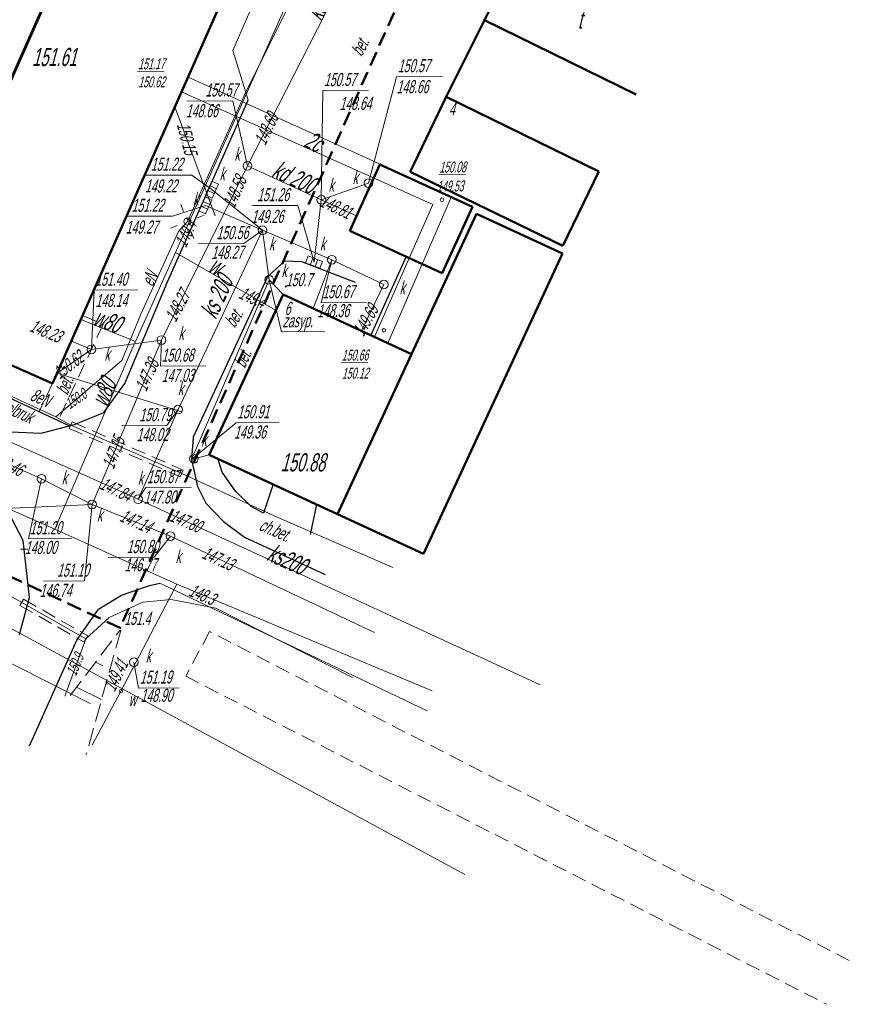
# Model space of a CAD drawing. Header units: metres. Extents: x 7519033 to 7519315, y 5970988 to 5971152.
# Tile 9 of 14: x 7519210 to 7519267, y 5971003 to 5971071. Entities that reach past the tile are written whole.
import ezdxf
from ezdxf.enums import TextEntityAlignment as Align

# ---------------------------------------------------------------- set-up
doc = ezdxf.new("R2010")
doc.units = ezdxf.units.M
doc.header["$MEASUREMENT"] = 0
for name, pattern in [('1', [0]), ('1_EGBU_A', [0]), ('2', [1.5, 1, -0.5]), ('3', [1, 0.5, -0.5]), ('4', [2.5, 1.5, -1]), ('DUL', [1, 0.5, -0.5]), ('KOU', [1.5, 1, -0.5]), ('UBE', [1.5, 1, -0.5]), ('WSQ', [1.75, 1.25, -0.5])]:
    doc.linetypes.add(name, pattern=pattern)
doc.layers.get('0').update_dxf_attribs({"color": 250, "linetype": 'CONTINUOUS', "lineweight": 100})
for name, color, linetype, lineweight in [('A_BUDYNEK', 7, 'CONTINUOUS', 0), ('A_OPIS', 130, 'CONTINUOUS', 0), ('EBPPP_T_0', 255, 'CONTINUOUS', 25), ('EBUOA_T_1', 14, 'CONTINUOUS', 25), ('EBUPP_L_1', 1, '1', 25), ('EBUTN_T_1', 1, 'CONTINUOUS', 0), ('EGBB_L_0', 34, '1_EGBU_A', 50), ('EGBB_L_1', 255, '1_EGBU_A', 50), ('LINIOWE_L_0', 7, '2', 50), ('SDROK_T_0', 255, 'CONTINUOUS', 18), ('SDROK_T_1', 255, 'CONTINUOUS', 18), ('SDRPK_L_0', 7, '1', 25), ('SDRPK_L_1', 255, '4', 18), ('SDRPK_L_3', 7, '1', 25), ('UCCOA_T_0', 6, 'CONTINUOUS', 18), ('UCCOO_T_0', 6, 'CONTINUOUS', 25), ('UCCPA_T_1', 214, 'CONTINUOUS', 18), ('UCCPOR_L_1', 6, '1', 18), ('UEEOCA_T_5', 135, 'CONTINUOUS', 18), ('UEEOOA_T_5', 1, 'CONTINUOUS', 25), ('UEEPAA_T_5', 135, 'CONTINUOUS', 18), ('UEEPBA_L_5', 135, '3', 18), ('UEEPOA_L_5', 1, '1', 18), ('UEEPON_L_9', 1, '1', 18), ('UINPA_L_0', 8, '1', 18), ('UKKOA_T_0', 15, 'CONTINUOUS', 18), ('UKKOA_T_2', 15, 'CONTINUOUS', 18), ('UKKOC_T_0', 15, 'CONTINUOUS', 18), ('UKKOC_T_2', 15, 'CONTINUOUS', 18), ('UKKOO_T_0', 15, 'CONTINUOUS', 25), ('UKKOO_T_2', 15, 'CONTINUOUS', 25), ('UKKPA_T_0', 15, 'CONTINUOUS', 18), ('UKKPA_T_1', 15, 'CONTINUOUS', 18), ('UKKPA_T_5', 15, 'CONTINUOUS', 18), ('UKKPOD_L_0', 15, '1', 18), ('UKKPOD_L_1', 15, '1', 18), ('UKKPOR_L_0', 15, '1', 18), ('UKKPOR_L_1', 15, '1', 18), ('UWWOA_T_0', 5, 'CONTINUOUS', 18), ('UWWOC_T_0', 5, 'CONTINUOUS', 18), ('UWWOO_T_0', 5, 'CONTINUOUS', 25), ('UWWPA_T_1', 134, 'CONTINUOUS', 18), ('UWWPO_L_1', 5, '1', 18), ('WUKOS_T_1', 25, 'CONTINUOUS', 18), ('WUKPS_L_6', 3, '1', 18), ('WWROH_T_4', 25, 'CONTINUOUS', 18)]:
    doc.layers.add(name, color=color, linetype=linetype, lineweight=lineweight)
doc.styles.get("Standard").update_dxf_attribs({"font": 'ARIALN.TTF', "width": 0.75})

# ---------------------------------------------------------------- blocks, each defined once
blk = doc.blocks.new('WSP')
at = {"linetype": 'Continuous'}
blk.add_circle((0, 0), 0.045, dxfattribs=at)
blk = doc.blocks.new('ARM')
at = {"linetype": 'Continuous'}
blk.add_circle((0, 0), 0.125, dxfattribs=at)
blk = doc.blocks.new('LAT')
at = {"linetype": 'Continuous'}
for p, q in [((0, 0.75), (0, 1.25)), ((-1.25, 0), (-0.75, 0)), ((0.75, 0), (1.25, 0)), ((0, -0.75), (0, -1.25))]:
    blk.add_line(p, q, dxfattribs=at)
blk = doc.blocks.new('SLU')
at = {"linetype": 'Continuous'}
blk.add_circle((0, 0), 0.25, dxfattribs=at)
blk = doc.blocks.new('WLZ')
at = {"linetype": 'Continuous'}
blk.add_circle((0, 0), 0.3, dxfattribs=at)
blk = doc.blocks.new('KRA')
at = {"linetype": 'Continuous'}
for p, q in [((-0.525, -0.25), (-0.525, 0.25)), ((-0.525, 0.25), (0.525, 0.25)), ((-0.175, -0.25), (-0.175, 0.25)), ((0.175, -0.25), (0.175, 0.25)), ((0.525, 0.25), (0.525, -0.25)), ((0.525, -0.25), (-0.525, -0.25))]:
    blk.add_line(p, q, dxfattribs=at)
blk = doc.blocks.new('MAPA_ZWIK')
at = {"layer": 'EBUPP_L_1', "linetype": '1', "lineweight": 50}
for p, q in [((42.389, -14.389), (39.856, -19.597)), ((37.223, -24.886), (39.856, -19.597)), ((39.856, -19.597), (50.323, -24.733))]:
    blk.add_line(p, q, dxfattribs=at)
at = {"layer": 'EGBB_L_0', "linetype": '1_EGBU_A'}
for p, q in [((34.719, -30.064), (37.223, -24.886)), ((37.223, -24.886), (47.751, -30.052)), ((30.567, -34.137), (32.637, -29.567)), ((32.637, -29.567), (39.027, -32.487)), ((45.276, -35.17), (34.719, -30.064)), ((47.751, -30.052), (45.276, -35.17)), ((39.027, -32.487), (36.947, -37.067)), ((36.947, -37.067), (30.567, -34.137))]:
    blk.add_line(p, q, dxfattribs=at)
at = {"layer": 'EGBB_L_1', "linetype": '1_EGBU_A'}
for p, q in [((10.027, -44.687), (27.507, -5.207)), ((34.828, -42.644), (39.31, -32.962)), ((45.24, -35.71), (39.31, -32.962)), ((35.646, -56.44), (45.24, -35.71)), ((-4.643, -38.157), (10.027, -44.687)), ((25.969, -38.547), (20.856, -49.594)), ((34.828, -42.644), (25.969, -38.547)), ((29.716, -53.692), (34.828, -42.644)), ((20.856, -49.594), (29.716, -53.692)), ((29.716, -53.692), (35.646, -56.44))]:
    blk.add_line(p, q, dxfattribs=at)
at = {"layer": 'LINIOWE_L_0', "linetype": '2'}
for p, q in [((42.16, 0.105), (14.7, -61.538)), ((14.7, -61.538), (-51.124, -30.765))]:
    blk.add_line(p, q, dxfattribs=at)
at = {"layer": 'SDRPK_L_0', "linetype": '1', "lineweight": 20}
for p, q in [((26.287, -12.927), (22.487, -21.697)), ((22.487, -21.697), (23.547, -25.127)), ((20.657, -59.987), (17.435, -58.449)), ((35.897, -67.267), (20.657, -59.987))]:
    blk.add_line(p, q, dxfattribs=at)
at = {"layer": 'SDRPK_L_1', "linetype": 'KOU', "lineweight": 18}
for p, q in [((12.107, -39.977), (13.522, -40.609)), ((13.522, -40.609), (10.421, -47.232)), ((10.027, -44.687), (9.12, -46.623))]:
    blk.add_line(p, q, dxfattribs=at)
at = {"layer": 'SDRPK_L_3', "linetype": '1'}
for p, q in [((17.982, -37.663), (23.547, -25.127)), ((34.459, -35.925), (33.072, -38.967)), ((26.047, -36.227), (24.867, -37.327)), ((27.257, -36.287), (26.047, -36.227)), ((30.947, -37.697), (27.257, -36.287)), ((24.867, -37.327), (19.754, -48.375)), ((15.021, -44.685), (17.982, -37.663)), ((33.072, -38.967), (32.009, -41.334)), ((2.963, -43.74), (11.211, -47.602)), ((13.585, -46.675), (15.021, -44.685)), ((11.561, -47.509), (13.585, -46.675)), ((9.245, -48.106), (11.561, -47.509)), ((7.164, -48.011), (9.245, -48.106)), ((19.754, -48.375), (19.618, -49.923)), ((19.618, -49.923), (20.052, -51.78)), ((21.745, -50.798), (21.438, -49.86)), ((22.674, -52.101), (21.745, -50.798)), ((25.271, -51.633), (24.595, -53.628)), ((20.052, -51.78), (20.62, -52.946)), ((23.752, -53.174), (22.674, -52.101)), ((20.62, -52.946), (21.829, -54.207)), ((8.007, -55.507), (6.973, -53.532)), ((24.595, -53.628), (23.752, -53.174)), ((27.846, -55.105), (28.281, -53.032)), ((21.829, -54.207), (23.277, -55.277)), ((8.447, -59.437), (8.007, -55.507)), ((23.277, -55.277), (28.865, -57.848)), ((14.804, -59.288), (16.72, -58.614)), ((16.72, -58.614), (17.435, -58.449)), ((7.753, -62.008), (8.447, -59.437)), ((13.201, -60.259), (14.804, -59.288)), ((11.716, -62.38), (13.201, -60.259)), ((8.447, -69.673), (11.716, -62.38))]:
    blk.add_line(p, q, dxfattribs=at)
at = {"layer": 'UCCPOR_L_1', "linetype": '1'}
for p, q in [((19.395, -23.529), (37.582, -31.774)), ((36.296, -32.323), (18.935, -24.557)), ((37.582, -31.774), (33.193, -41.886)), ((32.27, -41.462), (36.296, -32.323))]:
    blk.add_line(p, q, dxfattribs=at)
at = {"layer": 'UEEPBA_L_5', "linetype": 'UBE', "lineweight": 18}
for p, q in [((11.193, -47.782), (11.389, -47.331)), ((11.389, -47.331), (19.054, -50.647)), ((11.193, -47.782), (18.857, -51.108)), ((18.857, -51.108), (19.054, -50.647)), ((7.779, -59.997), (8.026, -59.565)), ((8.026, -59.565), (12.464, -62.084)), ((7.779, -59.997), (12.217, -62.516)), ((12.217, -62.516), (12.464, -62.084))]:
    blk.add_line(p, q, dxfattribs=at)
at = {"layer": 'UEEPOA_L_5', "linetype": '1'}
for p, q in [((23.291, -24.754), (29.128, -12.942)), ((19.342, -33.503), (23.291, -24.754)), ((18.737, -34.188), (19.342, -33.503)), ((16.127, -39.886), (18.737, -34.188)), ((14.82, -43.096), (16.127, -39.886)), ((10.257, -46.969), (14.82, -43.096)), ((4.949, -44.536), (10.257, -46.969)), ((10.257, -46.969), (11.291, -47.561)), ((11.291, -47.561), (18.955, -50.877)), ((18.955, -50.877), (25.537, -53.911)), ((25.537, -53.911), (33.522, -57.375)), ((7.064, -59.312), (7.907, -59.786)), ((7.907, -59.786), (12.335, -62.305)), ((13.945, -60.834), (16.258, -59.767)), ((16.258, -59.767), (18.217, -59.583)), ((18.217, -59.583), (21.301, -60.172)), ((21.301, -60.172), (30.736, -64.955)), ((12.335, -62.305), (13.945, -60.834)), ((12.335, -62.305), (10.883, -66.256))]:
    blk.add_line(p, q, dxfattribs=at)
at = {"layer": 'UEEPON_L_9', "linetype": '1', "lineweight": 18}
blk.add_line((38.507, -78.557), (-6.383, -54.237), dxfattribs=at)
at = {"layer": 'UINPA_L_0', "linetype": 'KOU', "lineweight": 18}
for p, q in [((20.877, -61.797), (19.227, -64.877)), ((65.047, -84.497), (20.877, -61.797)), ((19.227, -64.877), (63.477, -87.517))]:
    blk.add_line(p, q, dxfattribs=at)
at = {"layer": 'UKKOA_T_0', "linetype": 'Continuous'}
for p, q in [((31.845, -30.845), (33.791, -23.505)), ((33.791, -23.505), (36.951, -23.483)), ((28.694, -24.461), (31.853, -24.439)), ((28.593, -31.998), (28.694, -24.461)), ((19.316, -25.188), (22.475, -25.166)), ((23.486, -29.654), (22.475, -25.166)), ((16.491, -30.295), (19.65, -30.295)), ((21.047, -31.307), (19.65, -30.295)), ((20.587, -32.387), (18.324, -33.131)), ((23.838, -32.397), (26.965, -32.397)), ((28.087, -36.297), (26.965, -32.397)), ((15.165, -33.131), (18.324, -33.131)), ((24.537, -34.106), (23.233, -35.01)), ((20.106, -35.032), (23.233, -35.01)), ((29.312, -36.133), (28.589, -39.1)), ((12.714, -42.321), (12.905, -38.239)), ((12.905, -38.239), (15.934, -38.218)), ((28.589, -39.1), (31.716, -39.078)), ((17.55, -41.677), (17.482, -43.477)), ((17.482, -43.477), (20.609, -43.455)), ((9.267, -51.246), (8.378, -55.397)), ((12.76, -53.031), (12.233, -58.3)), ((8.378, -55.397), (11.375, -55.376)), ((18.176, -55.203), (17.044, -56.671)), ((13.885, -56.694), (17.044, -56.671)), ((9.4, -58.32), (12.233, -58.3))]:
    blk.add_line(p, q, dxfattribs=at)
at = {"layer": 'UKKOA_T_2', "linetype": 'Continuous'}
for p, q in [((25.001, -37.534), (25.844, -41.107)), ((25.844, -41.107), (28.808, -41.086)), ((18.704, -46.479), (17.915, -47.573)), ((19.618, -49.923), (22.704, -47.388)), ((22.704, -47.388), (25.667, -47.367)), ((14.788, -47.595), (17.915, -47.573)), ((15.938, -52.669), (16.476, -51.861)), ((16.476, -51.861), (19.635, -51.839)), ((15.647, -63.902), (15.979, -65.692)), ((15.979, -65.692), (18.78, -65.672))]:
    blk.add_line(p, q, dxfattribs=at)
at = {"layer": 'UKKPOD_L_0', "linetype": '1', "lineweight": 18}
for p, q in [((28.593, -31.998), (23.486, -29.654)), ((31.845, -30.845), (28.593, -31.998)), ((21.047, -31.307), (24.537, -34.106)), ((24.537, -34.106), (20.587, -32.387)), ((28.087, -36.297), (28.593, -31.998)), ((31.032, -33.11), (28.593, -31.998)), ((24.537, -34.106), (18.704, -46.479)), ((18.963, -46.632), (10.343, -43.972)), ((18.704, -46.479), (15.938, -52.669))]:
    blk.add_line(p, q, dxfattribs=at)
at = {"layer": 'UKKPOD_L_1', "linetype": '1'}
for p, q in [((23.486, -29.654), (34.169, -8.756)), ((21.27, -33.11), (18.483, -25.588)), ((17.55, -41.677), (23.486, -29.654)), ((24.537, -34.106), (29.312, -36.133)), ((29.312, -36.133), (32.914, -37.848)), ((25.969, -38.547), (25.001, -37.534)), ((12.714, -42.321), (11.352, -41.762)), ((17.55, -41.677), (12.714, -42.321)), ((12.76, -53.031), (17.55, -41.677)), ((12.714, -42.321), (10.343, -43.972)), ((-5.38, -44.769), (9.267, -51.246)), ((9.267, -51.246), (12.76, -53.031)), ((12.76, -53.031), (18.176, -55.203)), ((18.176, -55.203), (32.254, -61.864))]:
    blk.add_line(p, q, dxfattribs=at)
at = {"layer": 'UKKPOR_L_0', "linetype": '1', "lineweight": 18}
for p, q in [((24.537, -34.106), (25.001, -37.534)), ((29.312, -36.133), (28.025, -39.492)), ((25.001, -37.534), (19.618, -49.923)), ((32.914, -37.848), (31.377, -41.049)), ((19.618, -49.923), (20.856, -49.594))]:
    blk.add_line(p, q, dxfattribs=at)
at = {"layer": 'UKKPOR_L_1', "linetype": '1'}
for p, q in [((15.938, -52.669), (-13.428, -39.495)), ((43.701, -65.474), (15.938, -52.669))]:
    blk.add_line(p, q, dxfattribs=at)
at = {"layer": 'UWWPO_L_1', "linetype": '1'}
for p, q in [((26.62, -17.52), (18.527, -35.649)), ((15.446, -42.502), (18.527, -35.649)), ((18.527, -35.649), (25.466, -39.64)), ((15.761, -41.789), (11.985, -40.264)), ((10.202, -54.74), (15.446, -42.502)), ((2.708, -51.452), (10.202, -54.74)), ((4.102, -53.423), (12.76, -53.031)), ((10.202, -54.74), (18.619, -58.52)), ((18.619, -58.52), (14.761, -65.908)), ((18.619, -58.52), (36.249, -65.879)), ((4.949, -62.868), (12.627, -66.754)), ((14.761, -65.908), (12.767, -69.633))]:
    blk.add_line(p, q, dxfattribs=at)
at = {"layer": 'WUKPS_L_6', "linetype": 'WSQ', "lineweight": 18}
for p, q in [((11.243, -66.213), (14.681, -61.729)), ((14.741, -61.728), (12.362, -70.286))]:
    blk.add_line(p, q, dxfattribs=at)
at = {"layer": 'WUKPS_L_6', "linetype": '1'}
for p, q in [((14.681, -61.729), (14.741, -61.728)), ((13.007, -63.911), (13.499, -64.157)), ((11.679, -65.64), (13.415, -66.488))]:
    blk.add_line(p, q, dxfattribs=at)
at = {"layer": 'UCCPA_T_1', "rotation": 90.40508417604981}
for p in [(36.923, -31.999), (32.917, -41.008)]:
    blk.add_blockref('ARM', p, dxfattribs=at)
at = {"layer": 'UEEPAA_T_5'}
for name, p, rotation in [('LAT', (19.342, -33.503), 20.90176220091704), ('SLU', (19.342, -33.503), 0.4052660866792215), ('LAT', (7.081, -56.112), 0.4052660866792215)]:
    blk.add_blockref(name, p, dxfattribs=dict(at, rotation=rotation))
at = {"layer": 'UKKPA_T_0'}
for name, p, rotation in [('WLZ', (31.845, -30.845), 0.4052660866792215), ('KRA', (21.047, -31.307), 66.1108389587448), ('KRA', (20.587, -32.387), 66.13810507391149), ('WLZ', (28.593, -31.998), 0.4052660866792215), ('KRA', (28.087, -36.297), 338.9829837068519)]:
    blk.add_blockref(name, p, dxfattribs=dict(at, rotation=rotation))
at = {"layer": 'UKKPA_T_1', "rotation": 90.40508417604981}
for p in [(23.486, -29.654), (24.537, -34.106), (29.312, -36.133), (25.001, -37.534), (32.914, -37.848), (17.55, -41.677), (12.714, -42.321), (9.267, -51.246), (12.76, -53.031), (18.176, -55.203)]:
    blk.add_blockref('WLZ', p, dxfattribs=at)
at = {"layer": 'UKKPA_T_5', "rotation": 90.40508417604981}
for p in [(18.704, -46.479), (19.798, -49.871), (15.938, -52.669), (15.647, -63.902)]:
    blk.add_blockref('WLZ', p, dxfattribs=at)
at = {"layer": 'UWWPA_T_1', "rotation": 0.4052660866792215}
blk.add_blockref('ARM', (14.761, -65.908), dxfattribs=at)
at = {"layer": 'WUKOS_T_1'}
for p in [(26.145, -37.975), (14.7, -61.538)]:
    blk.add_blockref('WSP', p, dxfattribs=at)
at = {"layer": 'EBPPP_T_0', "oblique": 15, "width": 0.7}
for s, p in [('151.61', (10.151, -22.147)), ('150.88', (27.311, -50.118))]:
    blk.add_text(s, height=1.25, dxfattribs=at).set_placement(p, align=Align.MIDDLE)
at = {"layer": 'EBUOA_T_1', "oblique": 15, "width": 0.7}
blk.add_text('t', height=1.25, rotation=0.40527, dxfattribs=at).set_placement((46.439, -19.566), align=Align.MIDDLE)
at = {"layer": 'EBUTN_T_1', "oblique": 15, "width": 0.7}
for s, p in [('4', (37.607, -25.72)), ('6', (26.262, -39.495))]:
    blk.add_text(s, height=0.9, dxfattribs=at).set_placement(p, align=Align.MIDDLE)
at = {"layer": 'SDROK_T_0', "oblique": 15, "width": 0.7}
for rotation, p in [(58.14487, (22.532, -40.136)), (65.77225, (23.14, -42.926)), (68.32535, (10.853, -44.793))]:
    blk.add_text('bet.', height=0.9, rotation=rotation, dxfattribs=at).set_placement(p, align=Align.MIDDLE)
at = {"layer": 'SDROK_T_1', "oblique": 15, "width": 0.7}
for s, rotation, p in [('bet.', 61.955, (31.383, -22.167)), ('ch.polbruk', 336.00585, (5.405, -46.099)), ('ch.bet.', 336.67529, (24.223, -54.771))]:
    blk.add_text(s, height=0.9, rotation=rotation, dxfattribs=at).set_placement(p)
at = {"layer": 'UCCOA_T_0', "oblique": 15, "width": 0.7}
for s, p in [('%%U151.17', (15.948, -22.996)), ('%%U150.08', (36.74, -30.12)), ('%%U150.66', (30.001, -43.099))]:
    blk.add_text(s, height=0.75, rotation=0.40527, dxfattribs=at).set_placement(p)
for s, p in [('150.62', (15.951, -23.496)), ('149.53', (36.564, -30.681)), ('150.12', (30.005, -43.599))]:
    blk.add_text(s, height=0.75, rotation=0.40527, dxfattribs=at).set_placement(p, align=Align.TOP_LEFT)
at = {"layer": 'UCCOO_T_0', "oblique": 15, "width": 0.7}
blk.add_text('2c', height=1.25, rotation=332.77528, dxfattribs=at).set_placement((28.074, -27.981), align=Align.MIDDLE)
at = {"layer": 'UEEOCA_T_5', "oblique": 15, "width": 0.7}
for s, rotation, p in [('150.0', 34.42513, (11.638, -45.739)), ('150.9', 67.18506, (11.588, -64.071))]:
    blk.add_text(s, height=0.75, rotation=rotation, dxfattribs=at).set_placement(p, align=Align.MIDDLE)
at = {"layer": 'UEEOOA_T_5', "oblique": 15, "width": 0.7}
for s, rotation, p in [('eN', 66.37506, (16.73, -37.452)), ('8eN', 337.09529, (9.207, -45.646))]:
    blk.add_text(s, height=0.9, rotation=rotation, dxfattribs=at).set_placement(p, align=Align.MIDDLE)
at = {"layer": 'UKKOA_T_0', "oblique": 15, "width": 0.7}
for s, rotation, p in [('150.57', 0.40529, (33.87, -23.205)), ('150.57', 0.40499, (28.772, -24.16)), ('k', 0.40527, (22.593, -29.31)), ('k', 0.40527, (29.092, -31.436)), ('k', 0.40527, (30.75, -30.903)), ('k', 0.40527, (28.497, -35.499)), ('k', 0.40527, (25.84, -37.348)), ('151.40', 0.40527, (12.983, -37.939)), ('150.67', 0.40527, (28.667, -38.8)), ('k', 0.40527, (33.999, -38.52)), ('k', 0.40527, (18.73, -41.668)), ('k', 0.40527, (13.62, -43.104)), ('150.68', 0.40527, (17.561, -43.177)), ('k', 0.40527, (10.67, -51.626)), ('k', 0.40527, (13.099, -54.201)), ('151.20', 0.40502, (8.457, -55.097)), ('k', 0.40527, (18.529, -57.061))]:
    blk.add_text(s, height=0.9, rotation=rotation, dxfattribs=at).set_placement(p)
for s, rotation, p in [('148.66', 0.40527, (33.779, -23.751)), ('148.66', 0.40527, (19.233, -25.414)), ('k', 0.40999, (24.977, -34.588)), ('148.14', 0.40527, (12.987, -38.499)), ('148.36', 0.40527, (28.301, -39.209)), ('147.03', 0.40527, (17.564, -43.677)), ('148.00', 0.40527, (8.115, -55.552)), ('146.74', 0.40527, (9.139, -58.51))]:
    blk.add_text(s, height=0.9, rotation=rotation, dxfattribs=at).set_placement(p, align=Align.TOP_LEFT)
for s, rotation, p in [('150.57', 0.40499, (22.795, -24.863)), ('150.56', 0.40529, (23.552, -34.708)), ('150.80', 0.40527, (17.364, -56.369)), ('151.10', 0.40527, (12.553, -57.998))]:
    blk.add_text(s, height=0.9, rotation=rotation, dxfattribs=at).set_placement(p, align=Align.RIGHT)
for s, p in [('148.64', (32.049, -24.889)), ('148.27', (23.197, -35.167)), ('146.77', (17.206, -56.73))]:
    blk.add_text(s, height=0.9, rotation=0.40527, dxfattribs=at).set_placement(p, align=Align.TOP_RIGHT)
for s, p in [('151.22', (16.813, -29.095)), ('149.22', (16.411, -30.595)), ('151.26', (24.16, -31.197)), ('151.22', (15.486, -31.931)), ('149.26', (23.758, -32.697)), ('149.27', (15.084, -33.431))]:
    blk.add_text(s, height=0.9, dxfattribs=at).set_placement(p, align=Align.TOP_LEFT)
blk.add_text('k', height=0.9, dxfattribs=at).set_placement((21.562, -30.66))
blk.add_text('k', height=0.9, dxfattribs=at).set_placement((20.096, -32.377), align=Align.RIGHT)
at = {"layer": 'UKKOA_T_2', "oblique": 15, "width": 0.7}
for s, p in [('zasyp.', (25.922, -40.806)), ('k', (18.697, -45.479)), ('150.91', (22.782, -47.087)), ('k', (20.302, -49.018)), ('k', (15.93, -51.669)), ('150.87', (16.554, -51.56)), ('k', (16.471, -63.932))]:
    blk.add_text(s, height=0.9, rotation=0.40527, dxfattribs=at).set_placement(p)
blk.add_text('150.79', height=0.9, rotation=0.40527, dxfattribs=at).set_placement((18.234, -47.27), align=Align.RIGHT)
for s, rotation, p in [('149.36', 0.40527, (22.554, -47.588)), ('147.80', 0.40527, (16.327, -52.072)), ('151.19', 0.40999, (16.051, -64.492)), ('148.90', 0.40527, (16.103, -65.752))]:
    blk.add_text(s, height=0.9, rotation=rotation, dxfattribs=at).set_placement(p, align=Align.TOP_LEFT)
blk.add_text('148.02', height=0.9, rotation=0.40527, dxfattribs=at).set_placement((18.029, -47.744), align=Align.TOP_RIGHT)
at = {"layer": 'UKKOC_T_0', "oblique": 15, "width": 0.7}
for s, rotation, p in [('148.60', 64.84507, (24.788, -27.114)), ('150.15', 284.62512, (19.322, -27.773)), ('148.58', 66.37506, (22.608, -31.46)), ('148.27', 61.69507, (18.663, -39.318)), ('148.23', 337.27528, (9.575, -41.053)), ('150.62', 37.03511, (11.132, -43.392)), ('147.38', 65.56505, (16.547, -44.094)), ('147.15', 68.26505, (14.243, -49.451)), ('148.46', 333.04529, (6.939, -50.212)), ('147.14', 336.1053, (15.798, -54.18)), ('147.13', 335.38529, (21.467, -56.75))]:
    blk.add_text(s, height=0.9, rotation=rotation, dxfattribs=at).set_placement(p, align=Align.MIDDLE)
at = {"layer": 'UKKOC_T_2', "oblique": 15, "width": 0.7}
blk.add_text('148.81', height=0.9, rotation=334.62, dxfattribs=at).set_placement((28.593, -31.998), align=Align.MIDDLE_LEFT)
blk.add_text('149.69', height=0.9, rotation=60.65505, dxfattribs=at).set_placement((32.185, -39.363), align=Align.MIDDLE_RIGHT)
for s, rotation, p in [('147.84', 334.215, (14.414, -51.986)), ('147.80', 336.9153, (19.238, -54.156))]:
    blk.add_text(s, height=0.9, rotation=rotation, dxfattribs=at).set_placement(p, align=Align.MIDDLE)
at = {"layer": 'UKKOO_T_0', "oblique": 15, "width": 0.7}
for s, rotation, p in [('kd200', 63.675, (29.188, -18.5)), ('kd 200', 335.28112, (26.454, -31.013))]:
    blk.add_text(s, height=1.25, rotation=rotation, dxfattribs=at).set_placement(p, align=Align.CENTER)
at = {"layer": 'UKKOO_T_2', "oblique": 15, "width": 0.7}
blk.add_text('ks 200', height=1.25, rotation=65.20505, dxfattribs=at).set_placement((21.931, -38.965), align=Align.CENTER)
blk.add_text('ks200', height=1.25, rotation=336.0153, dxfattribs=at).set_placement((26.238, -56.796), align=Align.MIDDLE)
at = {"layer": 'UWWOA_T_0', "oblique": 15, "width": 0.7}
blk.add_text('w', height=0.9, rotation=0.40527, dxfattribs=at).set_placement((15.288, -66.945))
at = {"layer": 'UWWOC_T_0', "oblique": 15, "width": 0.7}
for s, rotation, p in [('149.4', 64.39507, (19.228, -34.344)), ('149.4', 335.02528, (23.83, -38.732)), ('148.3', 336.73529, (20.374, -59.238)), ('149.41', 64.21505, (14.403, -64.821))]:
    blk.add_text(s, height=0.9, rotation=rotation, dxfattribs=at).set_placement(p, align=Align.MIDDLE)
at = {"layer": 'UWWOO_T_0', "oblique": 15, "width": 0.7}
for s, rotation, p in [('w', 331.97, (21.015, -37.08)), ('w80', 66.80525, (14.143, -45.543))]:
    blk.add_text(s, height=1.25, rotation=rotation, dxfattribs=at).set_placement(p, align=Align.CENTER)
blk.add_text('w80', height=1.25, rotation=340.42529, dxfattribs=at).set_placement((13.83, -40.353), align=Align.MIDDLE)
at = {"layer": 'WWROH_T_4', "oblique": 15, "width": 0.7}
for s, p in [('150.7', (26.145, -37.975)), ('151.4', (14.989, -61.346))]:
    blk.add_text(s, height=0.9, rotation=0.40527, dxfattribs=at).set_placement(p)

msp = doc.modelspace()

# ---------------------------------------------------------------- linework, layer by layer
at = {"layer": 'A_OPIS', "color": 164, "linetype": 'DUL', "ltscale": 3, "true_color": 0x1025b2, "const_width": 0.2}
msp.add_lwpolyline([(7519200.209, 5971046.489), (7519221.017, 5971093.431), (7519180.084, 5971112.708), (7519158.617, 5971065.279)], close=True, dxfattribs=at)

# ---------------------------------------------------------------- block references
at = {"layer": 'A_BUDYNEK'}
msp.add_blockref('MAPA_ZWIK', (7519202.143, 5971090.737), dxfattribs=at)

doc.saveas('drawing.dxf')
